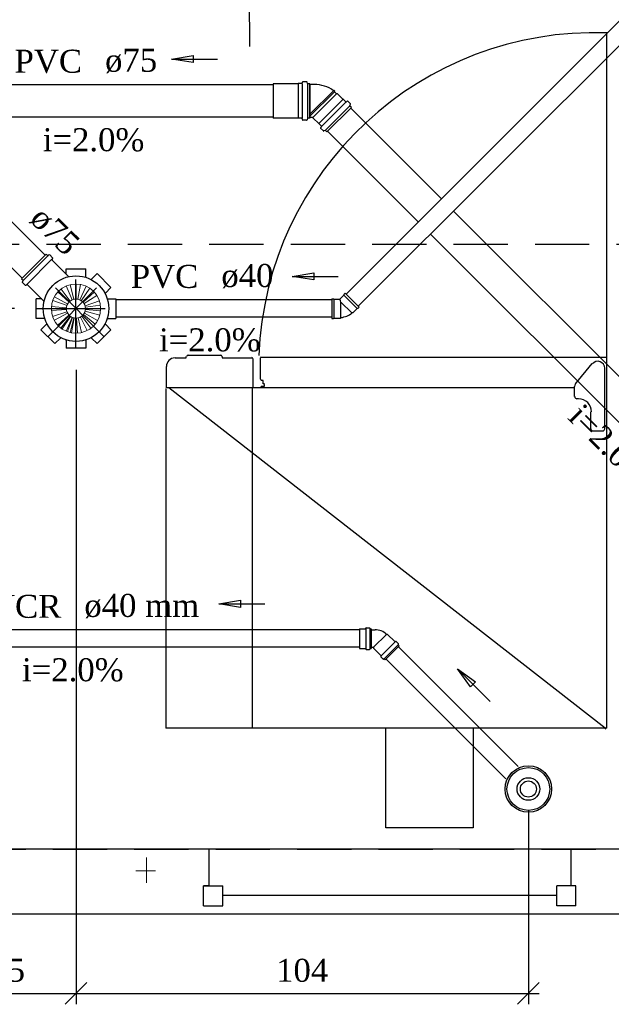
# Model space of a CAD drawing. Header units: millimetres. Extents: x 481 to 729890, y -1 to 83.
# Tile 45 of 60: x 591 to 596, y 16 to 25. Entities that reach past the tile are written whole.
import ezdxf

# ---------------------------------------------------------------- set-up
doc = ezdxf.new("R2010")
doc.units = ezdxf.units.MM
doc.header["$MEASUREMENT"] = 0
doc.linetypes.add('DASHDOT', pattern=[25.4, 12.7, -6.35, 0, -6.35])
doc.linetypes.add('Dashed', pattern=[0.75, 0.5, -0.25])
for name, color, linetype, lineweight in [('Nível 1', 7, 'Continuous', 5), ('Simbolos', 1, 'Continuous', 30), ('SIMBOLOS INT', 8, 'Continuous', 5), ('Simbolos_int', 1, 'Continuous', 30), ('TQ-Sentido tubo', 7, 'Continuous', 20), ('TQ-Seção tubo', 1, 'Continuous', 30), ('TQ-Textos tubo', 7, 'Continuous', 20)]:
    doc.layers.add(name, color=color, linetype=linetype, lineweight=lineweight)
doc.styles.add('TimesNewRoman', font='times.ttf')
doc.dimstyles.get("Standard").update_dxf_attribs({"dimtxt": 0.18, "dimasz": 0.18, "dimexe": 0.18, "dimexo": 0.0625, "dimgap": 0.09, "dimtad": 0, "dimtih": 1, "dimtoh": 1, "dimdec": 4, "dimzin": 0, "dimdsep": 46, "dimtxsty": 'Standard', "dimcen": 0.09, "dimadec": 0, "dimazin": 0, "dimtfac": 1, "dimtdec": 4, "dimtofl": 0, "dimtmove": 0, "dimatfit": 3, "dimfxl": 0, "dimtolj": 1, "dimtzin": 0, "dimarcsym": 0})
doc.dimstyles.new('UM_25.000000', dxfattribs={"dimtxt": 0.18, "dimasz": 0.2, "dimexe": 0.1, "dimexo": 0.2, "dimgap": 0, "dimtad": 1, "dimtih": 1, "dimtoh": 1, "dimdec": 1, "dimlfac": 25, "dimzin": 0, "dimdsep": 46, "dimtxsty": 'Standard', "dimblk": 'CLOSED', "dimblk1": 'CLOSED', "dimblk2": 'CLOSED', "dimcen": 0.09, "dimdle": 0.1, "dimadec": 1, "dimazin": 2, "dimtfac": 1, "dimtdec": 4, "dimtofl": 0, "dimtmove": 0, "dimatfit": 3, "dimldrblk": 'CLOSED', "dimfxl": 0, "dimtolj": 1, "dimarcsym": 0})

# ---------------------------------------------------------------- blocks, each defined once
blk = doc.blocks.new('_OBLIQUE')
at = {"color": 0, "linetype": 'ByBlock', "lineweight": -2}
blk.add_line((-0.5, -0.5), (0.5, 0.5), dxfattribs=at)
blk = doc.blocks.new('*D92')
at = {"color": 0, "lineweight": -2}
for p, q in [((590.3754, 17.6229), (590.3754, 22.2024)), ((590.7289, 22.1024), (590.2754, 22.1024)), ((589.9949, 17.7229), (590.4754, 17.7229))]:
    blk.add_line(p, q, dxfattribs=at)
at = {"layer": 'Defpoints', "color": 0}
for p in [(590.3754, 22.1024), (590.9289, 22.1024), (589.7949, 17.7229)]:
    blk.add_point(p, dxfattribs=at)
at = {"color": 0, "lineweight": -2, "xscale": 0.2, "yscale": 0.2, "zscale": 0.2}
for p, rotation in [((590.3754, 22.1024), 90), ((590.3754, 17.7229), 270)]:
    blk.add_blockref('_OBLIQUE', p, dxfattribs=dict(at, rotation=rotation))
at = {"color": 7, "insert": (590.1636, 19.9126), "char_height": 0.2118, "attachment_point": 5, "rotation": 90, "style": 'TimesNewRoman'}
blk.add_mtext('\\A1;109.5', dxfattribs=at)
blk = doc.blocks.new('*D93')
at = {"color": 0, "lineweight": -2}
for p, q in [((590.3754, 22.0024), (590.3754, 24.1157)), ((590.7289, 22.1024), (590.2754, 22.1024))]:
    blk.add_line(p, q, dxfattribs=at)
at = {"layer": 'Defpoints', "color": 0}
for p in [(590.3754, 24.0157), (590.4874, 24.0157), (590.9289, 22.1024)]:
    blk.add_point(p, dxfattribs=at)
at = {"color": 0, "lineweight": -2, "xscale": 0.2, "yscale": 0.2, "zscale": 0.2}
for p, rotation in [((590.3754, 24.0157), 90), ((590.3754, 22.1024), 270)]:
    blk.add_blockref('_OBLIQUE', p, dxfattribs=dict(at, rotation=rotation))
at = {"color": 7, "insert": (590.1636, 23.059), "char_height": 0.2118, "attachment_point": 5, "rotation": 90, "style": 'TimesNewRoman'}
blk.add_mtext('\\A1;48', dxfattribs=at)
blk = doc.blocks.new('*D103')
at = {"color": 0, "lineweight": -2}
for p, q in [((591.2945, 21.5368), (591.2945, 15.6921)), ((589.7949, 17.5229), (589.7949, 15.6921)), ((589.6949, 15.7921), (591.3945, 15.7921))]:
    blk.add_line(p, q, dxfattribs=at)
at = {"layer": 'Defpoints', "color": 0}
for p in [(591.2945, 21.7368), (589.7949, 17.7229), (591.2945, 15.7921)]:
    blk.add_point(p, dxfattribs=at)
at = {"color": 0, "lineweight": -2, "xscale": 0.2, "yscale": 0.2, "zscale": 0.2, "rotation": 180}
blk.add_blockref('_OBLIQUE', (589.7949, 15.7921), dxfattribs=at)
at = {"color": 0, "lineweight": -2, "xscale": 0.2, "yscale": 0.2, "zscale": 0.2}
blk.add_blockref('_OBLIQUE', (591.2945, 15.7921), dxfattribs=at)
at = {"color": 7, "insert": (590.5447, 16.0039), "char_height": 0.2118, "attachment_point": 5, "style": 'TimesNewRoman'}
blk.add_mtext('\\A1;37.5', dxfattribs=at)
blk = doc.blocks.new('*D104')
at = {"color": 0, "lineweight": -2}
for p, q in [((591.2945, 21.5368), (591.2945, 15.6921)), ((595.4614, 17.4759), (595.4614, 15.6921)), ((591.1945, 15.7921), (595.5614, 15.7921))]:
    blk.add_line(p, q, dxfattribs=at)
at = {"layer": 'Defpoints', "color": 0}
for p in [(591.2945, 21.7368), (595.4614, 17.6759), (595.4614, 15.7921)]:
    blk.add_point(p, dxfattribs=at)
at = {"color": 0, "lineweight": -2, "xscale": 0.2, "yscale": 0.2, "zscale": 0.2, "rotation": 180}
blk.add_blockref('_OBLIQUE', (591.2945, 15.7921), dxfattribs=at)
at = {"color": 0, "lineweight": -2, "xscale": 0.2, "yscale": 0.2, "zscale": 0.2}
blk.add_blockref('_OBLIQUE', (595.4614, 15.7921), dxfattribs=at)
at = {"color": 7, "insert": (593.3779, 16.0039), "char_height": 0.2118, "attachment_point": 5, "rotation": 0.00573, "style": 'TimesNewRoman'}
blk.add_mtext('\\A1;104', dxfattribs=at)

msp = doc.modelspace()

# ---------------------------------------------------------------- linework, layer by layer
at = {"color": 7}
for p, q in [((592.8884, 26.1254), (592.8914, 24.5174)), ((596.7724, 17.1224), (585.8314, 17.1224)), ((592.5214, 17.1224), (592.3984, 17.1224)), ((592.4704, 17.1224), (592.3984, 17.1224)), ((595.8994, 17.1224), (592.4704, 17.1224)), ((592.5214, 16.7834), (592.5214, 17.1224)), ((595.8514, 17.1224), (595.9804, 17.1224)), ((595.8514, 17.1224), (595.8514, 16.7834)), ((595.9804, 17.1224), (595.8994, 17.1224)), ((592.4704, 16.7834), (592.6474, 16.7834)), ((592.4704, 16.6004), (592.4704, 16.7834)), ((592.5214, 16.7834), (592.4704, 16.7834)), ((592.6474, 16.6004), (592.6474, 16.7834)), ((595.7224, 16.6934), (592.6474, 16.6934)), ((595.7224, 16.6004), (595.7224, 16.7834)), ((595.8994, 16.7834), (595.7224, 16.7834)), ((595.8994, 16.7834), (595.8514, 16.7834)), ((595.8994, 16.6004), (595.8994, 16.7834)), ((596.7724, 16.5224), (585.8314, 16.5224)), ((592.4704, 16.6004), (592.6474, 16.6004)), ((595.8994, 16.6004), (595.7224, 16.6004))]:
    msp.add_line(p, q, dxfattribs=at)
at = {"color": 8}
for p, q in [((596.1814, 24.6494), (596.1814, 21.5174)), ((592.2064, 21.6494), (592.3084, 21.6494)), ((592.3084, 21.6494), (592.3084, 21.6614)), ((592.3264, 21.6734), (592.6264, 21.6734)), ((592.6414, 21.6614), (592.6414, 21.6494)), ((592.6414, 21.6494), (592.9144, 21.6494)), ((592.9234, 21.6434), (592.9234, 21.3764)), ((592.9954, 21.5474), (592.9954, 21.6494)), ((593.0014, 21.6554), (596.1814, 21.6554)), ((595.8964, 21.4094), (596.0494, 21.5954)), ((596.1814, 21.6554), (596.1814, 18.2354)), ((596.1814, 21.6554), (596.1814, 18.2384)), ((592.1254, 21.5684), (592.1254, 21.3734)), ((592.9954, 21.4514), (592.9954, 21.5474)), ((596.1634, 21.5534), (596.1634, 20.9954)), ((593.0194, 21.4394), (593.0014, 21.4394)), ((593.0194, 21.4094), (593.0194, 21.4394)), ((592.1224, 21.3674), (592.1224, 18.2354)), ((592.1344, 21.3764), (595.8844, 21.3764)), ((592.1494, 21.3764), (596.1694, 18.2384)), ((592.9174, 21.3674), (592.9174, 18.2354)), ((592.9984, 21.3854), (592.9984, 21.3764)), ((593.0254, 21.3854), (593.0014, 21.3854)), ((593.0314, 21.4094), (593.0194, 21.4094)), ((593.0254, 21.4094), (593.0314, 21.4094)), ((593.0314, 21.3854), (593.0254, 21.3854)), ((593.0314, 21.4004), (593.0314, 21.4034)), ((593.0314, 21.3914), (593.0314, 21.4004)), ((593.0314, 21.3884), (593.0314, 21.3914)), ((595.8844, 21.3854), (595.8844, 21.2924)), ((595.9234, 21.2714), (595.9084, 21.2714)), ((596.0374, 20.9954), (596.0374, 21.1514)), ((596.1454, 20.9744), (596.0554, 20.9744)), ((596.1814, 18.2354), (592.1224, 18.2354))]:
    msp.add_line(p, q, dxfattribs=at)
at = {"color": 7, "linetype": 'Dashed'}
msp.add_lwpolyline([(585.8314, 17.1224), (596.7724, 17.1224), (596.7724, 22.6934), (585.8314, 22.6934), (585.8314, 17.1224)], dxfattribs=at)
at = {"color": 8}
msp.add_lwpolyline([(594.9514, 18.2354), (594.9514, 17.3174), (594.1474, 17.3174), (594.1474, 18.2354)], dxfattribs=at)
for centre, radius, start, end in [((596.0734, 21.5474), 3.0972, 88.0217, 177.739), ((592.2064, 21.5684), 0.0796, 90, 180), ((592.3264, 21.6614), 0.0119, 90, 180), ((592.6264, 21.6614), 0.0119, 0, 90), ((592.9144, 21.6434), 0.00716, 0, 90), ((593.0014, 21.6494), 0.00716, 90, 180), ((596.1004, 21.5534), 0.0637, 0, 140), ((593.0014, 21.4514), 0.00796, 180, 270), ((593.0014, 21.3854), 0.00119, 0, 0), ((593.0194, 21.4094), 0.00119, 0, 0), ((593.0314, 21.3884), 0.00199, 0, 0), ((593.0314, 21.4094), 0.000796, 0, 0), ((593.0314, 21.4034), 0.000796, 0, 0), ((593.0314, 21.4034), 0.000796, 0, 0), ((593.0314, 21.4004), 0.000796, 0, 0), ((593.0314, 21.4004), 0.000796, 0, 0), ((593.0314, 21.3914), 0.000796, 0, 0), ((593.0314, 21.3914), 0.000796, 0, 0), ((593.0314, 21.3884), 0.000796, 0, 0), ((595.9234, 21.3854), 0.0358, 140, 180), ((595.9084, 21.2924), 0.0199, 180, 270), ((595.9234, 21.1514), 0.1194, 0, 90), ((596.0554, 20.9954), 0.0199, 180, 270), ((596.1454, 20.9954), 0.0199, 270, 0)]:
    msp.add_arc(centre, radius, start, end, dxfattribs=at)
at = {"color": 5}
msp.add_arc((596.1694, 18.2384), 0.00796, 270, 0, dxfattribs=at)
at = {"layer": 'Nível 1'}
for p, q in [((591.2739, 22.188), (591.2414, 22.3223)), ((591.2951, 22.1908), (591.2965, 22.3294)), ((591.31, 22.1887), (591.3347, 22.3251)), ((591.2301, 22.1625), (591.1282, 22.2573)), ((591.2414, 22.1724), (591.1565, 22.2827)), ((591.259, 22.183), (591.2046, 22.311)), ((591.3305, 22.1823), (591.3877, 22.3089)), ((591.3432, 22.1752), (591.4217, 22.2905)), ((591.3602, 22.1611), (591.4627, 22.2537)), ((591.2117, 22.1314), (591.0801, 22.1766)), ((591.218, 22.1448), (591.0957, 22.212)), ((591.3686, 22.1498), (591.486, 22.2233)), ((591.3778, 22.1293), (591.5094, 22.1731)), ((591.2067, 22.0953), (591.0681, 22.084)), ((591.2074, 22.1102), (591.0688, 22.1229)), ((591.211, 22.0741), (591.0794, 22.0303)), ((591.2173, 22.0607), (591.095, 21.9949)), ((591.3623, 22.0472), (591.4705, 21.9589)), ((591.3715, 22.0593), (591.4917, 21.9914)), ((591.3785, 22.0791), (591.5129, 22.0423)), ((591.3814, 22.1158), (591.5186, 22.1356)), ((591.3821, 22.0939), (591.52, 22.0805)), ((591.2293, 22.043), (591.1275, 21.9497)), ((591.2407, 22.0331), (591.1551, 21.9235)), ((591.2449, 22.0303), (591.1657, 21.9157)), ((591.259, 22.0218), (591.2032, 21.8952)), ((591.2633, 22.0204), (591.2152, 21.8903)), ((591.2732, 22.0175), (591.24, 21.8825)), ((591.2774, 22.0161), (591.2527, 21.8797)), ((591.2944, 22.0147), (591.2944, 21.8761)), ((591.3001, 22.0147), (591.3071, 21.8761)), ((591.3149, 22.0168), (591.3453, 21.8818)), ((591.3347, 22.0239), (591.3976, 21.9002)), ((591.3474, 22.0324), (591.4302, 21.9214))]:
    msp.add_line(p, q, dxfattribs=at)
for radius in [0.2267, 0.0878]:
    msp.add_circle((591.2944, 22.1024), radius, dxfattribs=at)
at = {"layer": 'Simbolos'}
for p, q in [((593.1136, 24.1747), (593.1116, 24.1727)), ((593.1116, 24.1727), (593.1116, 23.8587)), ((593.3396, 24.1747), (593.1136, 24.1747)), ((593.3406, 24.1757), (593.3396, 24.1747)), ((593.3746, 24.1757), (593.3406, 24.1757)), ((593.3786, 24.1797), (593.3796, 24.1897)), ((593.4186, 24.1927), (593.3836, 24.1927)), ((593.4256, 24.1777), (593.4226, 24.1897)), ((593.4476, 24.1747), (593.4296, 24.1747)), ((593.4476, 24.1747), (593.4476, 23.8567)), ((593.5007, 24.1663), (593.4476, 24.167)), ((593.6654, 24.1104), (593.6704, 24.114)), ((593.6789, 24.1055), (593.6704, 24.114)), ((593.6746, 24.1012), (593.6789, 24.1055)), ((593.6937, 24.0821), (593.6746, 24.1012)), ((593.7036, 24.0821), (593.6937, 24.0821)), ((593.7538, 24.0319), (593.7036, 24.0821)), ((593.8309, 23.9563), (593.606, 23.7314)), ((593.7552, 24.0319), (593.7538, 24.0319)), ((593.7793, 24.0079), (593.7552, 24.0319)), ((593.7849, 24.0079), (593.7934, 24.015)), ((593.8231, 23.9895), (593.7984, 24.0143)), ((593.8174, 23.974), (593.8231, 23.9853)), ((593.8309, 23.9563), (593.8182, 23.969)), ((593.4759, 23.8644), (593.4476, 23.8644)), ((593.4802, 23.8587), (593.4794, 23.8608)), ((593.1136, 23.8567), (593.1116, 23.8587)), ((593.3396, 23.8567), (593.1136, 23.8567)), ((593.3406, 23.8557), (593.3396, 23.8567)), ((593.3746, 23.8557), (593.3406, 23.8557)), ((593.3786, 23.8517), (593.3796, 23.8417)), ((593.4186, 23.8387), (593.3836, 23.8387)), ((593.4256, 23.8537), (593.4226, 23.8417)), ((593.4476, 23.8567), (593.4296, 23.8567)), ((593.5304, 23.8085), (593.4802, 23.8587)), ((593.5304, 23.8071), (593.5304, 23.8085)), ((593.5544, 23.783), (593.5304, 23.8071)), ((593.5544, 23.7774), (593.5473, 23.7689)), ((593.5728, 23.7392), (593.548, 23.7639)), ((593.5883, 23.7449), (593.577, 23.7392)), ((593.606, 23.7314), (593.5933, 23.7441)), ((590.7924, 22.3782), (591.0186, 22.6044)), ((591.0186, 22.6044), (591.0328, 22.5903)), ((591.0462, 22.5967), (591.0384, 22.5903)), ((591.0519, 22.5967), (591.0787, 22.5698)), ((591.0787, 22.5641), (591.0724, 22.5564)), ((591.0724, 22.5507), (591.2244, 22.3987)), ((591.2046, 22.4185), (591.2046, 22.468)), ((591.2046, 22.468), (591.3842, 22.468)), ((591.3849, 22.3951), (591.3842, 22.468)), ((591.4379, 22.3732), (591.4896, 22.4248)), ((591.4379, 22.3732), (591.4896, 22.4248)), ((591.4896, 22.4248), (591.6168, 22.2976)), ((591.4896, 22.4248), (591.6168, 22.2976)), ((590.7924, 22.3782), (590.8065, 22.364)), ((590.8001, 22.3506), (590.8065, 22.3584)), ((590.8001, 22.3449), (590.827, 22.3181)), ((590.8327, 22.3181), (590.8404, 22.3244)), ((590.8461, 22.3244), (590.9981, 22.1724)), ((591.5652, 22.2459), (591.6168, 22.2976)), ((591.5652, 22.2459), (591.6168, 22.2976)), ((593.7625, 22.2276), (593.7243, 22.1894)), ((593.7738, 22.2445), (593.7625, 22.2332)), ((593.7625, 22.2332), (593.7625, 22.2276)), ((593.7738, 22.2445), (593.9025, 22.1158)), ((590.9783, 22.1922), (590.9288, 22.1922)), ((590.9288, 22.0126), (590.9288, 22.1922)), ((591.5871, 22.1929), (591.66, 22.1922)), ((591.5871, 22.1929), (591.66, 22.1922)), ((591.66, 22.1922), (591.66, 22.0126)), ((591.66, 22.1922), (591.66, 22.0126)), ((593.6508, 22.1936), (593.6508, 22.0112)), ((593.6508, 22.1936), (593.6664, 22.1936)), ((593.6664, 22.1936), (593.6706, 22.1894)), ((593.6706, 22.1894), (593.7243, 22.1894)), ((593.8431, 22.0621), (593.8361, 22.0621)), ((593.8856, 22.1045), (593.8431, 22.0621)), ((593.8912, 22.1045), (593.8856, 22.1045)), ((593.9025, 22.1158), (593.8912, 22.1045)), ((591.0017, 22.0119), (590.9288, 22.0126)), ((591.0236, 21.9589), (590.972, 21.9072)), ((591.5652, 21.9589), (591.6168, 21.9072)), ((591.5652, 21.9589), (591.6168, 21.9072)), ((591.5871, 22.0119), (591.66, 22.0126)), ((591.5871, 22.0119), (591.66, 22.0126)), ((593.6508, 22.0112), (593.6664, 22.0112)), ((593.6664, 22.0112), (593.6706, 22.0154)), ((593.6706, 22.0154), (593.73, 22.0154)), ((593.73, 22.0154), (593.7349, 22.0204)), ((591.0992, 21.78), (590.972, 21.9072)), ((591.6168, 21.9072), (591.4896, 21.78)), ((591.6168, 21.9072), (591.4896, 21.78)), ((591.1509, 21.8316), (591.0992, 21.78)), ((591.2039, 21.8097), (591.2046, 21.7368)), ((591.2039, 21.8097), (591.2046, 21.7368)), ((591.3849, 21.8097), (591.3842, 21.7368)), ((591.3849, 21.8097), (591.3842, 21.7368)), ((591.4379, 21.8316), (591.4896, 21.78)), ((591.4379, 21.8316), (591.4896, 21.78)), ((591.3842, 21.7368), (591.2046, 21.7368)), ((591.3842, 21.7368), (591.2046, 21.7368))]:
    msp.add_line(p, q, dxfattribs=at)
at = {"layer": 'Simbolos', "color": 5}
for p, q in [((593.9067, 19.153), (593.9597, 19.153)), ((593.9637, 19.157), (593.9637, 19.158)), ((593.9677, 19.162), (593.9967, 19.162)), ((594.0017, 19.156), (594.0007, 19.159)), ((594.0057, 19.153), (594.0137, 19.153)), ((594.0137, 19.153), (594.0137, 18.971)), ((594.0137, 19.1419), (594.0491, 19.1419)), ((594.165, 19.1009), (594.1551, 19.1009)), ((594.2315, 19.0344), (594.165, 19.1009)), ((593.9067, 18.971), (593.9597, 18.971)), ((593.9637, 18.967), (593.9637, 18.966)), ((593.9677, 18.962), (593.9967, 18.962)), ((594.0017, 18.968), (594.0007, 18.965)), ((594.0057, 18.971), (594.0137, 18.971)), ((594.0137, 18.9821), (594.0363, 18.9821)), ((594.0363, 18.9821), (594.0363, 18.9722)), ((594.0363, 18.9722), (594.1028, 18.9058)), ((594.141, 18.8676), (594.2697, 18.9963)), ((594.2372, 19.0344), (594.2379, 19.0352)), ((594.2435, 19.0352), (594.264, 19.0146)), ((594.2633, 19.0069), (594.2647, 19.0097)), ((594.2697, 18.9963), (594.264, 19.0019)), ((594.1028, 18.9001), (594.1021, 18.8994)), ((594.1021, 18.8937), (594.1226, 18.8732)), ((594.1304, 18.8739), (594.1276, 18.8725)), ((594.141, 18.8676), (594.1353, 18.8732))]:
    msp.add_line(p, q, dxfattribs=at)
at = {"layer": 'Simbolos'}
msp.add_circle((591.2944, 22.1024), 0.302, dxfattribs=at)
at = {"layer": 'Simbolos', "color": 5}
for radius in [0.214, 0.104]:
    msp.add_circle((595.4614, 17.6759), radius, dxfattribs=at)
at = {"layer": 'Simbolos'}
for centre, radius, start, end in [((593.3746, 24.1797), 0.004, 270, 355), ((593.3836, 24.1887), 0.004, 90, 175), ((593.4186, 24.1887), 0.004, 15, 90), ((593.4296, 24.1787), 0.004, 195, 270), ((593.495, 23.8792), 0.2876, 53.4303, 91.3155), ((593.7821, 24.0107), 0.004, 225, 310), ((593.7955, 24.0114), 0.004, 44.9999, 130), ((593.821, 23.9718), 0.004, 150, 225), ((593.8203, 23.9867), 0.004, 330, 44.9999), ((593.4759, 23.8601), 0.004, 0.00006, 89.9999), ((593.3746, 23.8517), 0.004, 5.00001, 90), ((593.3836, 23.8427), 0.004, 185, 270), ((593.4186, 23.8427), 0.004, 270, 345), ((593.4296, 23.8527), 0.004, 90, 165), ((593.5516, 23.7802), 0.004, 320, 44.9999), ((593.5509, 23.7668), 0.004, 140, 225), ((593.5756, 23.742), 0.004, 225, 300), ((593.5905, 23.7413), 0.004, 44.9999, 120), ((591.049, 22.5938), 0.004, 45.0003, 130), ((591.0356, 22.5931), 0.004, 225, 310), ((591.0752, 22.5535), 0.004, 140, 225), ((591.0759, 22.567), 0.004, 320, 45.0003), ((590.803, 22.3478), 0.004, 140, 225), ((590.8037, 22.3612), 0.004, 320, 45.0003), ((590.8433, 22.3216), 0.004, 45.0003, 130), ((591.2286, 22.4029), 0.006, 225, 282.387), ((591.4337, 22.3775), 0.006, 243.161, 315), ((590.8298, 22.3209), 0.004, 225, 310), ((591.5695, 22.2417), 0.006, 135, 206.839), ((590.9939, 22.1682), 0.006, 347.613, 45.0003), ((591.5871, 22.1986), 0.006, 198.161, 270), ((593.6989, 22.2502), 0.2337, 278.933, 306.067), ((591.0193, 21.9631), 0.006, 315, 26.8393), ((591.5695, 21.9631), 0.006, 153.161, 225), ((591.5871, 22.0062), 0.006, 90.0003, 161.839), ((591.1551, 21.8273), 0.006, 63.1613, 135), ((591.1982, 21.8097), 0.006, 0.00028, 71.8393), ((591.3906, 21.8097), 0.006, 108.161, 180), ((591.4337, 21.8273), 0.006, 45.0003, 116.839)]:
    msp.add_arc(centre, radius, start, end, dxfattribs=at)
at = {"layer": 'Simbolos', "color": 5}
for centre, radius, start, end in [((593.9597, 19.157), 0.004, 270, 355), ((593.9677, 19.158), 0.004, 90, 175), ((593.9967, 19.158), 0.004, 15, 90), ((594.0057, 19.157), 0.004, 195, 270), ((594.0519, 18.992), 0.15, 46.5341, 91.1875), ((593.9597, 18.967), 0.004, 5.00001, 90), ((593.9677, 18.966), 0.004, 185, 270), ((593.9967, 18.966), 0.004, 270, 345), ((594.0057, 18.967), 0.004, 90, 165), ((594.2343, 19.0373), 0.004, 225, 310), ((594.2407, 19.0323), 0.004, 45.0001, 130), ((594.2669, 19.0047), 0.004, 150, 225), ((594.2612, 19.0118), 0.004, 330, 45.0001), ((594.1049, 18.8966), 0.004, 140, 225), ((594.1, 18.9029), 0.004, 320, 45.0001), ((594.1254, 18.8761), 0.004, 225, 300), ((594.1325, 18.8704), 0.004, 45.0001, 120)]:
    msp.add_arc(centre, radius, start, end, dxfattribs=at)
at = {"layer": 'SIMBOLOS INT', "linetype": 'Continuous'}
for p, q in [((591.9434, 16.8114), (591.9434, 17.0454)), ((592.0274, 16.9224), (591.8444, 16.9224)), ((591.9434, 16.9224), (591.9434, 16.8114)), ((591.9434, 16.9224), (592.0274, 16.9224))]:
    msp.add_line(p, q, dxfattribs=at)
at = {"layer": 'Simbolos_int'}
for p, q in [((593.3406, 24.1757), (593.3406, 23.8557)), ((593.3786, 24.1747), (593.3786, 23.8567)), ((593.4266, 24.1747), (593.4266, 23.8567)), ((593.4476, 23.8644), (593.4476, 24.167)), ((593.6654, 24.1104), (593.4476, 23.8926)), ((593.6746, 24.1012), (593.4476, 23.8743)), ((593.6937, 24.0821), (593.4759, 23.8644)), ((593.7552, 24.0319), (593.5304, 23.8071)), ((593.7814, 24.0058), (593.5565, 23.7809)), ((593.816, 23.9711), (593.5912, 23.7463)), ((591.0356, 22.5875), (590.8093, 22.3612)), ((591.0695, 22.5535), (590.8433, 22.3273)), ((593.8856, 22.1045), (593.7625, 22.2276)), ((593.6706, 22.1894), (593.6706, 22.0154)), ((593.7307, 22.1745), (593.7243, 22.1894)), ((593.7349, 22.1632), (593.7307, 22.1745)), ((593.7349, 22.1632), (593.8361, 22.0621)), ((593.7349, 22.0204), (593.7349, 22.1632))]:
    msp.add_line(p, q, dxfattribs=at)
at = {"layer": 'Simbolos_int', "linetype": 'DASHDOT', "ltscale": 0.05}
for p, q in [((591.5532, 21.8436), (590.9055, 22.4913)), ((591.2944, 21.7361), (591.2944, 22.4687)), ((591.0356, 21.8436), (591.5532, 22.3612)), ((590.9281, 22.1024), (591.6607, 22.1024))]:
    msp.add_line(p, q, dxfattribs=at)
at = {"layer": 'Simbolos_int', "color": 5}
for p, q in [((593.9067, 19.153), (593.9067, 18.971)), ((593.9637, 19.153), (593.9637, 18.971)), ((594.0027, 18.971), (594.0027, 19.153)), ((594.0137, 19.1419), (594.0137, 18.9821)), ((594.0363, 18.9821), (594.1551, 19.1009)), ((594.1056, 18.9029), (594.2343, 19.0316)), ((594.1332, 18.8753), (594.2619, 19.004))]:
    msp.add_line(p, q, dxfattribs=at)
for radius in [0.197, 0.074]:
    msp.add_circle((595.4614, 17.6759), radius, dxfattribs=at)
at = {"layer": 'TQ-Seção tubo'}
for p, q in [((599.3398, 27.7949), (593.7816, 22.2367)), ((599.3398, 27.5687), (593.8947, 22.1236)), ((593.1116, 24.1657), (589.9201, 24.1657)), ((593.1116, 23.8657), (589.9201, 23.8657)), ((594.6596, 23.1147), (593.8245, 23.9499)), ((594.4475, 22.9026), (593.6124, 23.7378)), ((591.0096, 22.5963), (590.2048, 23.3948)), ((590.7983, 22.3833), (589.9935, 23.1819)), ((599.3398, 18.4344), (594.7727, 23.0016)), ((599.3398, 18.0102), (594.5606, 22.7895)), ((593.6508, 22.1824), (591.66, 22.1824)), ((593.6508, 22.0224), (591.66, 22.0224))]:
    msp.add_line(p, q, dxfattribs=at)
at = {"layer": 'TQ-Seção tubo', "color": 5}
for p, q in [((593.9067, 19.142), (588.8079, 19.142)), ((593.9067, 18.982), (588.8079, 18.982)), ((595.3666, 17.8838), (594.2619, 18.9885)), ((595.2535, 17.7706), (594.1488, 18.8753))]:
    msp.add_line(p, q, dxfattribs=at)

# ---------------------------------------------------------------- texts
at = {"layer": 'TQ-Textos tubo', "char_height": 0.2118, "line_spacing_factor": 0.798, "style": 'TimesNewRoman'}
for s, insert, width, attachment_point in [('PVC', (591.3504, 24.2713), 1.071317, 9), ('ø75', (591.5624, 24.2713), 0.829666, 7), ('i=2.0%', (591.4564, 23.5483), 1.613688, 8), ('PVC', (592.4214, 22.2883), 1.071317, 9), ('ø40', (592.6334, 22.2883), 0.829666, 7), ('i=2.0%', (592.5274, 21.7043), 1.613688, 8), ('PVCR', (591.1594, 19.2483), 1.439162, 9), ('ø40 mm', (591.3714, 19.2483), 1.825803, 7), ('i=2.0%', (591.2654, 18.6643), 1.613688, 8)]:
    msp.add_mtext(s, dxfattribs=dict(at, insert=insert, width=width, attachment_point=attachment_point))
for s, insert, width, attachment_point, rotation in [('ø75', (590.8486, 22.906), 0.829666, 7, 315.22335), ('i=2.0%', (596.1418, 20.7588), 1.613688, 8, 314.99989)]:
    msp.add_mtext(s, dxfattribs=dict(at, insert=insert, width=width, attachment_point=attachment_point, rotation=rotation))

# ---------------------------------------------------------------- dimensions: what is measured, and where the dimension line sits
dim = msp.add_linear_dim(base=(590.3754, 24.0157), p1=(590.9289, 22.1024), p2=(590.4874, 24.0157), angle=90, text='48', dimstyle='UM_25.000000', override={"dimtxt": 0.2118, "dimasz": 0.2, "dimexe": 0.1, "dimexo": 0.2, "dimtad": 1, "dimtih": 0, "dimtoh": 0, "dimdec": 1, "dimlfac": 25, "dimzin": 8, "dimtxsty": 'TimesNewRoman', "dimblk": 'OBLIQUE', "dimblk1": 'OBLIQUE', "dimblk2": 'OBLIQUE', "dimsah": 1, "dimdle": 0.1, "dimse1": 0, "dimse2": 1, "dimclrt": 7, "dimadec": 1, "dimazin": 3, "dimtmove": 2, "dimldrblk": 'OBLIQUE'})
dim.commit()
dim.dimension.update_dxf_attribs({"geometry": '*D93', "text_midpoint": (590.1636, 23.059), "dimtype": 160, "text_rotation": 90})
dim = msp.add_linear_dim(base=(590.3754, 22.1024), p1=(589.7949, 17.7229), p2=(590.9289, 22.1024), angle=90, dimstyle='UM_25.000000', override={"dimtxt": 0.2118, "dimasz": 0.2, "dimexe": 0.1, "dimexo": 0.2, "dimtad": 1, "dimtih": 0, "dimtoh": 0, "dimdec": 1, "dimlfac": 25, "dimzin": 8, "dimtxsty": 'TimesNewRoman', "dimblk": 'OBLIQUE', "dimblk1": 'OBLIQUE', "dimblk2": 'OBLIQUE', "dimsah": 1, "dimdle": 0.1, "dimse1": 0, "dimse2": 0, "dimclrt": 7, "dimadec": 1, "dimazin": 3, "dimtmove": 2, "dimldrblk": 'OBLIQUE'})
dim.commit()
dim.dimension.update_dxf_attribs({"geometry": '*D92', "text_midpoint": (590.1636, 19.9126), "dimtype": 160, "text_rotation": 90})
dim = msp.add_linear_dim(base=(591.2945, 15.7921), p1=(589.7949, 17.7229), p2=(591.2945, 21.7368), dimstyle='UM_25.000000', override={"dimtxt": 0.2118, "dimasz": 0.2, "dimexe": 0.1, "dimexo": 0.2, "dimtad": 1, "dimtih": 0, "dimtoh": 0, "dimdec": 1, "dimlfac": 25, "dimzin": 8, "dimtxsty": 'TimesNewRoman', "dimblk": 'OBLIQUE', "dimblk1": 'OBLIQUE', "dimblk2": 'OBLIQUE', "dimsah": 1, "dimdle": 0.1, "dimse1": 0, "dimse2": 0, "dimclrt": 7, "dimadec": 1, "dimazin": 3, "dimtmove": 2, "dimldrblk": 'OBLIQUE'})
dim.commit()
dim.dimension.update_dxf_attribs({"geometry": '*D103', "text_midpoint": (590.5447, 16.0039), "dimtype": 160})
dim = msp.add_linear_dim(base=(595.4614, 15.7921), p1=(591.2945, 21.7368), p2=(595.4614, 17.6759), text='104', dimstyle='UM_25.000000', override={"dimtxt": 0.2118, "dimasz": 0.2, "dimexe": 0.1, "dimexo": 0.2, "dimtad": 1, "dimtih": 0, "dimtoh": 0, "dimdec": 1, "dimlfac": 25, "dimzin": 8, "dimtxsty": 'TimesNewRoman', "dimblk": 'OBLIQUE', "dimblk1": 'OBLIQUE', "dimblk2": 'OBLIQUE', "dimsah": 1, "dimdle": 0.1, "dimse1": 0, "dimse2": 0, "dimclrt": 7, "dimadec": 1, "dimazin": 3, "dimtmove": 2, "dimldrblk": 'OBLIQUE'})
dim.commit()
dim.dimension.update_dxf_attribs({"geometry": '*D104', "text_midpoint": (593.3779, 16.0039), "dimtype": 160, "text_rotation": 0.00573})

# ---------------------------------------------------------------- leaders
at = {"layer": 'TQ-Sentido tubo'}
for points in [[(592.1744, 24.4016), (592.598, 24.4016)], [(593.2848, 22.3996), (593.7084, 22.3996)], [(592.6087, 19.3816), (593.0323, 19.3816)], [(594.8098, 18.7821), (595.1093, 18.4826)]]:
    msp.add_leader(points, dimstyle='Standard', override={"dimasz": 0.2, "dimldrblk": 'CLOSED'}, dxfattribs=at)

doc.saveas('drawing.dxf')
